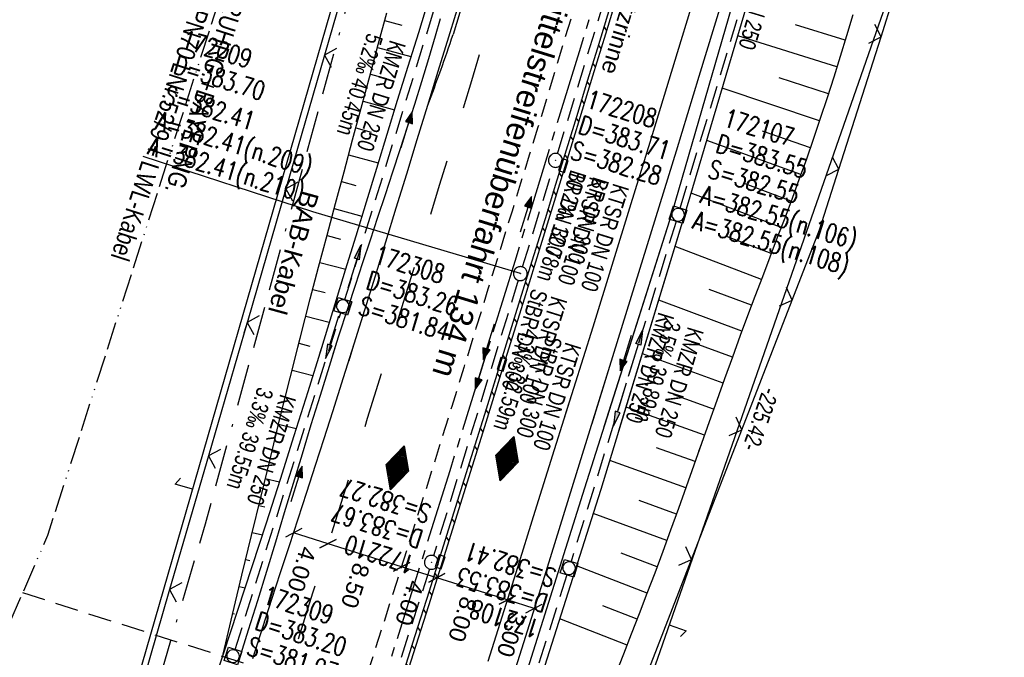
# Model space of a CAD drawing. Extents: x 508935 to 509681, y 453001 to 454023.
# Tile 34 of 36: x 509418 to 509525, y 453817 to 453885. Entities that reach past the tile are written whole.
import ezdxf

# ---------------------------------------------------------------- set-up
doc = ezdxf.new("R2010")
doc.units = 0
doc.header["$LTSCALE"] = 10
doc.header["$MEASUREMENT"] = 0
for name, pattern in [('ACAD_ISO13W100', [36, 12, -3, 12, -3, 0, -3, 0, -3]), ('ACAD_ISO16W100', [73, 15, -6.5, 15, -6.5, 15, -7, 1, -7]), ('ACHSE', [5.5, 4, -0.5, 0.5, -0.5]), ('AUSGEZOGEN', [0]), ('LT00', [0]), ('LT02', [0.4, 0.2, -0.2]), ('LT03', [0.5, 0.3, -0.2]), ('LT11', [0.3, 0.2, -0.1]), ('LT17', [0.15, 0.1, -0.05]), ('STRICHLINIE2', [0.375, 0.25, -0.125])]:
    doc.linetypes.add(name, pattern=pattern)
doc.layers.get('0').update_dxf_attribs({"linetype": 'LT00'})
for name, color, linetype in [('--EK_FBR', 1, 'LT00'), ('--EK_Halt-Pfeil', 4, 'LT00'), ('--EK_Haltung', 7, 'STRICHLINIE2'), ('--EK_Haltung-Text', 140, 'LT00'), ('--EK_Schacht-Text', 5, 'LT00'), ('--EK_ST-93-1', 30, 'LT17'), ('--EL_DFK_AB_L', 21, 'LT00'), ('--EL_Halt-Pfeil', 4, 'LT00'), ('--EL_Haltung', 182, 'STRICHLINIE2'), ('--EL_Haltung-Text', 182, 'LT00'), ('-AX-093', 35, 'ACHSE'), ('-HTP-20O', 11, 'LT00'), ('-HTP-20W', 11, 'LT00'), ('ABSTAND', 8, 'LT00'), ('BAB-KABEL', 220, 'ACAD_ISO16W100'), ('BAB-KABEL_TEXT', 221, 'Continuous'), ('BEMAßUNG', 255, 'Continuous'), ('DFK_AB_L', 21, 'LT00'), ('DFK_KATASTER', 250, 'LT00'), ('GASLTG', 250, 'ACAD_ISO13W100'), ('GASLTG_TEXT', 250, 'Continuous'), ('MITTELSTREIFEN-Ü_LINIE', 250, 'LT11'), ('MITTELSTREIFEN-Ü_TEXT', 11, 'LT03'), ('PFEIL', 140, 'AUSGEZOGEN'), ('RINNE_TEXT', 11, 'Continuous'), ('SCHLITZRINNE', 182, 'LT00'), ('V117_AFBR_BAB', 250, 'LT00'), ('V117_BOESCH', 250, 'LT00'), ('V117_BOSCHUNG', 250, 'LT00'), ('V117_GRABEN', 250, 'LT00'), ('V117_KA_MULD', 182, 'LT00'), ('V117_KA_PRUF', 182, 'LT00'), ('V117_LD_MARK', 250, 'LT00'), ('V117_LG_MARK', 250, 'LT02'), ('V117_SCHLITZR', 182, 'LT00'), ('V117_SINKK', 182, 'LT00'), ('V117_ZAUN', 40, 'LT00'), ('V118_AFBR_BAB', 250, 'LT00'), ('V118_BOESCH', 250, 'LT00'), ('V118_BOSCHUNG', 250, 'LT00'), ('V118_GRABEN', 250, 'LT00'), ('V118_KA_MULD', 182, 'LT00'), ('V118_KA_PRUF', 182, 'LT00'), ('V118_LD_MARK', 250, 'LT00'), ('V118_LG_MARK', 250, 'LT02'), ('V118_SCHLITZR', 182, 'LT00'), ('V118_SINKK', 182, 'LT00'), ('V118_ZAUN', 40, 'LT00')]:
    doc.layers.add(name, color=color, linetype=linetype)
doc.styles.add('Arial', font='ARIAL.TTF')
doc.styles.add('Beschrift', font='ARIAL.TTF')
doc.styles.add('Haltungsbeschriftung', font='ARIAL.TTF', dxfattribs={"width": 0.75})
doc.styles.add('schachtbeschriftung', font='romans.shx', dxfattribs={"width": 0.75, "height": 2})
doc.styles.get("Standard").update_dxf_attribs({"font": 'ARIAL.TTF'})
doc.styles.add('Versorgungsltg', font='ARIAL.TTF', dxfattribs={"width": 0.8, "height": 2})

# ---------------------------------------------------------------- blocks, each defined once
blk = doc.blocks.new('SYMB7052')
at = {"color": 0, "linetype": 'ByBlock'}
blk.add_lwpolyline([(0, 0), (0, 0.196), (0.076, 0.156)], dxfattribs=at)
blk = doc.blocks.new('Pfreil3')
at = {"layer": 'PFEIL'}
blk.add_hatch(color=256, dxfattribs=at).paths.add_polyline_path([(-1.55, 0.27), (-1.55, -0.27), (0, 0)])
for p, q in [((-1.55, 0), (-4.83, 0)), ((-1.55, -0.27), (-1.55, 0.27)), ((-1.55, 0.27), (0, 0)), ((0, 0), (-1.55, -0.27))]:
    blk.add_line(p, q, dxfattribs=at)
blk = doc.blocks.new('SYMB0652')
at = {"color": 0, "linetype": 'ByBlock'}
blk.add_lwpolyline([(-0.15, -0.075), (0.15, -0.075), (0.15, 0.075), (-0.15, 0.075), (-0.15, -0.075)], dxfattribs=at)
blk = doc.blocks.new('SYMB0003')
at = {"color": 0, "linetype": 'ByBlock'}
for p, q in [((-0.015712, 0), (0.010166, 0.012015)), ((0, -0.021257), (-0.015712, 0)), ((0.010166, 0.012015), (0, -0.021257))]:
    blk.add_line(p, q, dxfattribs=at)
for points in [[(-0.031395, 0.499013), (-0.093691, 0.491144), (-0.154509, 0.475528), (-0.21289, 0.452414), (-0.267913, 0.422164), (-0.318712, 0.385257), (-0.364484, 0.342274), (-0.404509, 0.293893), (-0.438154, 0.240877), (-0.464888, 0.184062), (-0.484292, 0.124345), (-0.496058, 0.062667), (-0.5, 0)], [(-0.5, 0), (-0.496058, -0.062667), (-0.484292, -0.124345), (-0.464888, -0.184062), (-0.438154, -0.240877), (-0.404509, -0.293893), (-0.364485, -0.342274), (-0.318712, -0.385257), (-0.267914, -0.422164), (-0.21289, -0.452414), (-0.154509, -0.475529), (-0.093691, -0.491144), (-0.031395, -0.499014), (0.031395, -0.499014)], [(0.5, 0), (0.496057, 0.062667), (0.484292, 0.124345), (0.464888, 0.184062), (0.438153, 0.240877), (0.404509, 0.293893), (0.364484, 0.342274), (0.318712, 0.385257), (0.267913, 0.422164), (0.21289, 0.452414), (0.154509, 0.475528), (0.093691, 0.491144), (0.031395, 0.499013), (-0.031395, 0.499013)], [(0.031395, -0.499014), (0.093691, -0.491144), (0.154509, -0.475529), (0.21289, -0.452414), (0.267914, -0.422164), (0.318712, -0.385257), (0.364485, -0.342274), (0.404509, -0.293893), (0.438154, -0.240877), (0.464889, -0.184062), (0.484292, -0.124345), (0.496058, -0.062667), (0.5, 0)]]:
    blk.add_lwpolyline(points, dxfattribs=at)
blk = doc.blocks.new('SYMB1210')
at = {"color": 0, "linetype": 'ByBlock'}
blk.add_line((0.018815, -0.179014), (0.055623, -0.17119), dxfattribs=at)
for points in [[(-0.2, -0.2), (-0.2, 0.2), (0.2, 0.2), (0.2, -0.2), (-0.2, -0.2)], [(0.018815, 0.179014), (-0.018815, 0.179014), (-0.055623, 0.17119), (-0.09, 0.155885), (-0.120444, 0.133766), (-0.145623, 0.105801), (-0.164438, 0.073213), (-0.176067, 0.037424), (-0.18, 0)], [(-0.18, 0), (-0.176067, -0.037424), (-0.164438, -0.073213), (-0.145623, -0.105801), (-0.120444, -0.133766), (-0.09, -0.155885), (-0.055623, -0.17119), (-0.018815, -0.179014), (0.018815, -0.179014)], [(0.18, 0), (0.176067, 0.037424), (0.164438, 0.073213), (0.145623, 0.105801), (0.120444, 0.133766), (0.09, 0.155885), (0.055623, 0.17119), (0.018815, 0.179014)], [(0.055623, -0.17119), (0.09, -0.155885), (0.120444, -0.133766), (0.145623, -0.105801), (0.164438, -0.073213), (0.176067, -0.037424), (0.18, 0)]]:
    blk.add_lwpolyline(points, dxfattribs=at)
blk = doc.blocks.new('_Oblique')
at = {"color": 0, "linetype": 'ByBlock', "lineweight": -2}
blk.add_line((-0.5, -0.5), (0.5, 0.5), dxfattribs=at)
blk = doc.blocks.new('SYMB0024')
at = {"color": 0, "linetype": 'ByBlock'}
for p, q in [((-0.5, 0.5), (0, 0)), ((0, 0), (0.5, 0.5))]:
    blk.add_line(p, q, dxfattribs=at)
blk = doc.blocks.new('SYMB0070')
at = {"color": 0, "linetype": 'ByBlock'}
for p, q in [((-0.5, 0), (0.2, 0)), ((0.5, 0), (0.2, 0.1)), ((0.2, 0.1), (0.2, 0)), ((0.468, 0), (0.21, 0.086)), ((0.21, 0.086), (0.21, -0.086)), ((0.21, -0.086), (0.468, 0)), ((0.22, -0.072), (0.437, 0)), ((0.23, -0.058), (0.405, 0)), ((0.24, -0.045), (0.374, 0)), ((0.342, 0), (0.25, 0.031)), ((0.25, 0.031), (0.25, -0.031)), ((0.25, -0.031), (0.342, 0)), ((0.26, -0.017), (0.31, 0)), ((0.27, -0.003), (0.279, 0))]:
    blk.add_line(p, q, dxfattribs=at)
for points in [[(0.2, 0), (0.2, -0.1), (0.5, 0)], [(0.437, 0), (0.22, 0.072), (0.22, -0.072)], [(0.405, 0), (0.23, 0.058), (0.23, -0.058)], [(0.374, 0), (0.24, 0.045), (0.24, -0.045)], [(0.31, 0), (0.26, 0.017), (0.26, -0.017)], [(0.279, 0), (0.27, 0.003), (0.27, -0.003)]]:
    blk.add_lwpolyline(points, dxfattribs=at)
blk = doc.blocks.new('SYMB71')
at = {"color": 0, "linetype": 'ByBlock'}
for p, q in [((-0.5, 0), (0, 0.25)), ((-0.06, -0.22), (-0.06, 0.22)), ((-0.04, -0.23), (-0.04, 0.23)), ((-0.02, -0.24), (-0.02, 0.24)), ((0, 0.25), (0.5, 0)), ((0, -0.25), (0, 0.25)), ((0.02, -0.24), (0.02, 0.24)), ((0.04, -0.23), (0.04, 0.23)), ((0.06, -0.22), (0.06, 0.22)), ((0, -0.25), (-0.5, 0)), ((-0.5, 0), (-0.5, 0)), ((-0.48, -0.01), (-0.48, 0.01)), ((-0.46, -0.02), (-0.46, 0.02)), ((-0.44, -0.03), (-0.44, 0.03)), ((-0.42, -0.04), (-0.42, 0.04)), ((-0.4, -0.05), (-0.4, 0.05)), ((-0.38, -0.06), (-0.38, 0.06)), ((-0.36, -0.07), (-0.36, 0.07)), ((-0.34, -0.08), (-0.34, 0.08)), ((-0.32, -0.09), (-0.32, 0.09)), ((-0.3, -0.1), (-0.3, 0.1)), ((-0.28, -0.11), (-0.28, 0.11)), ((-0.26, -0.12), (-0.26, 0.12)), ((-0.24, -0.13), (-0.24, 0.13)), ((-0.22, -0.14), (-0.22, 0.14)), ((-0.2, -0.15), (-0.2, 0.15)), ((-0.18, -0.16), (-0.18, 0.16)), ((-0.16, -0.17), (-0.16, 0.17)), ((-0.14, -0.18), (-0.14, 0.18)), ((-0.12, -0.19), (-0.12, 0.19)), ((-0.1, -0.2), (-0.1, 0.2)), ((-0.08, -0.21), (-0.08, 0.21)), ((0.5, 0), (0, -0.25)), ((0.08, -0.21), (0.08, 0.21)), ((0.1, -0.2), (0.1, 0.2)), ((0.12, -0.19), (0.12, 0.19)), ((0.14, -0.18), (0.14, 0.18)), ((0.16, -0.17), (0.16, 0.17)), ((0.18, -0.16), (0.18, 0.16)), ((0.2, -0.15), (0.2, 0.15)), ((0.22, -0.14), (0.22, 0.14)), ((0.24, -0.13), (0.24, 0.13)), ((0.26, -0.12), (0.26, 0.12)), ((0.28, -0.11), (0.28, 0.11)), ((0.3, -0.1), (0.3, 0.1)), ((0.32, -0.09), (0.32, 0.09)), ((0.34, -0.08), (0.34, 0.08)), ((0.36, -0.07), (0.36, 0.07)), ((0.38, -0.06), (0.38, 0.06)), ((0.4, -0.05), (0.4, 0.05)), ((0.42, -0.04), (0.42, 0.04)), ((0.44, -0.03), (0.44, 0.03)), ((0.46, -0.02), (0.46, 0.02)), ((0.48, -0.01), (0.48, 0.01))]:
    blk.add_line(p, q, dxfattribs=at)

msp = doc.modelspace()

# ---------------------------------------------------------------- hatches: boundary and pattern name
at = {"layer": 'SCHLITZRINNE'}
h = msp.add_hatch(dxfattribs=at)
h.set_pattern_fill('ANSI31', color=256, scale=13, angle=260, style=0)
h.paths.add_polyline_path([(509484.27, 453892.87), (509483.92, 453893), (509483.53, 453891.7), (509483.89, 453891.59)])
h.paths.add_polyline_path([(509482.9, 453888.35), (509483.5, 453890.3), (509483.13, 453890.41), (509482.84, 453889.43), (509481.75, 453885.87), (509480.66, 453882.3), (509479.57, 453878.74), (509478.43, 453875.03), (509477.29, 453871.33), (509476.99, 453870.35), (509477.37, 453870.23), (509478.77, 453874.8), (509480.15, 453879.31), (509481.53, 453883.83)])
h.paths.add_polyline_path([(509449.13, 453780.37), (509450.14, 453783.52), (509449.75, 453783.64), (509448.56, 453779.93), (509446.94, 453774.91), (509445.31, 453769.89), (509443.69, 453764.87), (509444.03, 453764.75), (509445.31, 453768.66), (509446.58, 453772.56), (509447.85, 453776.47)])
h.paths.add_polyline_path([(509454.88, 453798.27), (509456.78, 453804.24), (509456.98, 453804.89), (509456.58, 453805.01), (509456.4, 453804.45), (509454.87, 453799.62), (509453.33, 453794.79), (509451.79, 453789.97), (509450.17, 453784.93), (509450.56, 453784.8), (509451.05, 453786.33), (509452.97, 453792.3)])
h.paths.add_polyline_path([(509462.43, 453822.17), (509463.69, 453826.2), (509463.31, 453826.32), (509462.51, 453823.76), (509460.98, 453818.93), (509459.46, 453814.11), (509457.93, 453809.28), (509456.99, 453806.3), (509457.39, 453806.17), (509458.67, 453810.22), (509460.55, 453816.19)])
h.paths.add_polyline_path([(509466.39, 453834.81), (509468.47, 453841.47), (509470.35, 453847.52), (509469.97, 453847.63), (509468.65, 453843.38), (509467.06, 453838.25), (509465.54, 453833.42), (509464.03, 453828.59), (509463.72, 453827.61), (509464.1, 453827.49), (509464.31, 453828.15)])
h = msp.add_hatch(dxfattribs=at)
h.set_pattern_fill('ANSI31', color=256, scale=13, angle=260, style=0)
h.paths.add_polyline_path([(509476.59, 453869.06), (509476.98, 453868.94), (509476.73, 453868.13), (509474.67, 453861.46), (509472.61, 453854.79), (509470.75, 453848.8), (509470.37, 453848.92), (509471.83, 453853.65), (509473.42, 453858.78), (509475.01, 453863.92), (509476.15, 453867.62)])

# ---------------------------------------------------------------- linework, layer by layer
at = {"layer": '--EK_FBR'}
for points in [[(509462.36, 453876.15), (509462.36, 453876.15), (509463.5, 453879.84), (509464.63, 453883.54), (509466.14, 453888.46), (509467.64, 453893.37), (509469.13, 453898.29), (509470.26, 453902.03), (509471.4, 453905.76), (509472.52, 453909.5), (509473.64, 453913.24), (509474.75, 453916.99), (509475.84, 453920.74), (509476.6, 453923.34), (509477.34, 453925.94), (509478.09, 453928.54), (509478.84, 453931.14), (509479.6, 453933.75), (509480.36, 453936.34), (509481.13, 453938.94), (509481.59, 453940.47)], [(509507.08, 453930.54), (509506.65, 453929.09), (509503.85, 453919.68), (509501.43, 453911.59), (509498.99, 453903.51), (509496.55, 453895.42), (509494.09, 453887.34), (509491.62, 453879.27), (509489.15, 453871.19), (509485.57, 453859.59), (509481.98, 453847.99), (509478.38, 453836.39), (509474.76, 453824.8), (509472.25, 453816.81), (509469.73, 453808.82)], [(509507.08, 453930.54), (509506.65, 453929.09), (509503.85, 453919.68), (509501.43, 453911.59), (509498.99, 453903.51), (509496.55, 453895.42), (509494.09, 453887.34), (509491.62, 453879.27), (509489.15, 453871.19), (509485.57, 453859.59), (509481.98, 453847.99), (509480.06, 453841.8)], [(509453.87, 453848.62), (509454.44, 453850.44), (509455.58, 453854.1), (509456.71, 453857.76), (509457.84, 453861.42), (509458.96, 453865.09), (509460.09, 453868.75), (509461.22, 453872.45), (509462.36, 453876.15), (509463.5, 453879.84), (509464.63, 453883.54), (509466.14, 453888.46)]]:
    msp.add_lwpolyline(points, dxfattribs=at)
at = {"layer": '--EK_FBR', "color": 2}
msp.add_lwpolyline([(509443.49, 453816.48), (509444.61, 453819.98), (509445.55, 453822.88), (509446.49, 453825.77), (509447.44, 453828.66), (509448.38, 453831.55), (509449.32, 453834.44), (509450.26, 453837.34), (509451.2, 453840.23), (509452.13, 453843.13), (509453.29, 453846.78), (509454.44, 453850.44), (509455.58, 453854.1), (509456.71, 453857.76), (509457.84, 453861.42), (509458.96, 453865.09), (509460.09, 453868.75), (509461.22, 453872.45), (509462.36, 453876.15)], dxfattribs=at)
at = {"layer": '--EK_Haltung'}
for p, q in [((509489.59, 453865.07), (509506.66, 453921.43)), ((509476.36, 453870.93), (509487.21, 453906.49)), ((509453.42, 453855.2), (509464.88, 453892.42)), ((509472.58, 453858.72), (509475.92, 453869.49)), ((509489.15, 453863.63), (509477.83, 453826.95)), ((509472.13, 453857.29), (509462.98, 453827.57)), ((509441.58, 453817.46), (509452.97, 453853.77)), ((509462.54, 453826.14), (509453.03, 453796.34)), ((509477.38, 453825.52), (509465.7, 453788.75))]:
    msp.add_line(p, q, dxfattribs=at)
at = {"layer": '--EK_Schacht-Text', "flags": 128}
msp.add_lwpolyline([(509472.35, 453858), (509449.95, 453864.67), (509431.68, 453870.62)], dxfattribs=at)
at = {"layer": '--EK_ST-93-1', "ltscale": 2.5}
msp.add_line((509456.79, 453811.44), (509418.66, 453823.56), dxfattribs=at)
at = {"layer": '--EL_DFK_AB_L'}
for p, q in [((509468.94, 453945.39), (509424.83, 453792.67)), ((509524.55, 453923.73), (509453.16, 453719.08))]:
    msp.add_line(p, q, dxfattribs=at)
at = {"layer": '--EL_Haltung'}
for p, q in [((509489.59, 453865.07), (509506.66, 453921.43)), ((509476.36, 453870.93), (509487.21, 453906.49)), ((509453.42, 453855.2), (509464.88, 453892.42)), ((509472.58, 453858.72), (509475.92, 453869.49)), ((509489.15, 453863.63), (509477.83, 453826.95)), ((509472.13, 453857.29), (509462.98, 453827.57)), ((509441.58, 453817.46), (509452.97, 453853.77)), ((509462.54, 453826.14), (509453.03, 453796.34)), ((509477.38, 453825.52), (509465.7, 453788.75))]:
    msp.add_line(p, q, dxfattribs=at)
at = {"layer": '-AX-093', "ltscale": 0.2}
msp.add_lwpolyline([(509494.73, 453935.35), (509492.3, 453927.15), (509485.53, 453904.51), (509478.68, 453881.9), (509471.75, 453859.31), (509464.74, 453836.74), (509457.66, 453814.2), (509450.5, 453791.67), (509443.27, 453769.18), (509435.96, 453746.71), (509428.57, 453724.26), (509421.11, 453701.84), (509413.57, 453679.44)], dxfattribs=at)
at = {"layer": 'BAB-KABEL', "ltscale": 0.03, "flags": 128}
msp.add_lwpolyline([(509470.5, 453944.78), (509458.21, 453903.63), (509438.35, 453830.97), (509425.01, 453786.03), (509416.39, 453764.9), (509399.93, 453736.19), (509391.24, 453726.85), (509356.85, 453688.51), (509364.57, 453673.95), (509363.84, 453665.8), (509354.5, 453630.09), (509353.32, 453624.95), (509351.14, 453623.78), (509343.56, 453618.4), (509335.99, 453613.31), (509348.5, 453587.19), (509341.22, 453550.18), (509337.42, 453531.65), (509314.68, 453503.08), (509303.74, 453489.8), (509300.96, 453447.52), (509302.85, 453431.61), (509291.05, 453400.17), (509282.59, 453378.58), (509275.73, 453361.07), (509266.26, 453337.01), (509263.49, 453328.72), (509250.64, 453294.88), (509245.89, 453283.23), (509235.17, 453259.78), (509212.85, 453210.09), (509199.32, 453179.06), (509194.55, 453166.61), (509176.33, 453125.19), (509165.06, 453100.23), (509153.73, 453075.48)], dxfattribs=at)
at = {"layer": 'BEMAßUNG'}
for p, q in [((509451.61, 453828.87), (509447.89, 453830.04)), ((509459.54, 453826.38), (509451.61, 453828.87)), ((509463.34, 453825.19), (509459.54, 453826.38)), ((509470.94, 453822.8), (509463.34, 453825.19)), ((509473.83, 453821.89), (509470.94, 453822.8))]:
    msp.add_line(p, q, dxfattribs=at)
at = {"layer": 'DFK_AB_L'}
for p, q in [((509468.94, 453945.39), (509424.83, 453792.67)), ((509524.55, 453923.73), (509453.16, 453719.08))]:
    msp.add_line(p, q, dxfattribs=at)
at = {"layer": 'GASLTG', "ltscale": 0.025, "flags": 128}
msp.add_lwpolyline([(509459.38, 453949.11), (509450.2, 453919.85), (509421.35, 453829.74), (509387.43, 453752.09), (509387.15, 453749.69), (509386.64, 453747.99), (509386.11, 453746.64), (509385.69, 453745.92), (509384.19, 453743.86), (509374.9, 453735.13), (509347.99, 453710.57), (509336.99, 453701.01), (509323.7, 453693.59), (509283.73, 453672.57), (509252.46, 453655.66), (509248.05, 453653.59), (509245.29, 453652.33), (509242.73, 453646.85), (509241.02, 453642.69), (509234.18, 453624.45), (509228.88, 453610.74), (509200.15, 453529.41), (509193.92, 453514.6), (509160.39, 453424.95), (509155.13, 453408.75), (509155.36, 453404.52), (509170.12, 453341.46), (509176.16, 453307.48), (509192.32, 453255.42), (509195.12, 453180.84), (509226.67, 453135.57), (509237.82, 453121.89), (509240.24, 453119.27), (509241.22, 453115.74), (509239.95, 453112.7), (509210.11, 453054.13), (509209.86, 453053.62)], dxfattribs=at)
at = {"layer": 'MITTELSTREIFEN-Ü_LINIE', "flags": 128}
msp.add_lwpolyline([(509480.37, 453894.06), (509480.37, 453894.06), (509479.31, 453890.5), (509478.24, 453886.95), (509477.16, 453883.39), (509476.09, 453879.83), (509475.17, 453876.81), (509474.24, 453873.79), (509473.31, 453870.77), (509472.38, 453867.76), (509471.45, 453864.74), (509470.16, 453860.53), (509468.86, 453856.31), (509467.56, 453852.1), (509466.26, 453847.89), (509464.95, 453843.68), (509463.64, 453839.47), (509462.1, 453834.54), (509460.54, 453829.61), (509458.98, 453824.68), (509457.41, 453819.76), (509455.84, 453814.84), (509454.57, 453810.84), (509453.29, 453806.85), (509452.02, 453802.85), (509450.74, 453798.85), (509449.47, 453794.86), (509448.21, 453790.86), (509447.22, 453787.73), (509446.23, 453784.61), (509445.25, 453781.48), (509444.26, 453778.36), (509443.27, 453775.24), (509442.27, 453772.12), (509441.26, 453769), (509440.24, 453765.88)], dxfattribs=at)
at = {"layer": 'SCHLITZRINNE'}
msp.add_lwpolyline([(509484.27, 453892.87), (509482.9, 453888.35), (509481.53, 453883.83), (509480.15, 453879.31), (509478.77, 453874.8), (509476.73, 453868.13), (509474.67, 453861.46), (509472.61, 453854.79), (509470.54, 453848.13), (509468.47, 453841.47), (509466.39, 453834.81), (509464.31, 453828.15), (509462.43, 453822.17), (509460.55, 453816.19), (509458.67, 453810.22), (509456.78, 453804.24), (509454.88, 453798.27), (509452.97, 453792.3), (509451.05, 453786.33), (509449.13, 453780.37), (509447.85, 453776.47), (509446.58, 453772.56), (509445.31, 453768.66), (509444.03, 453764.75)], dxfattribs=at)
at = {"layer": 'V117_AFBR_BAB'}
for points in [[(509507.08, 453930.54), (509506.65, 453929.09), (509503.85, 453919.68), (509501.43, 453911.59), (509498.99, 453903.51), (509496.55, 453895.42), (509494.09, 453887.34), (509491.62, 453879.27), (509489.15, 453871.19), (509485.57, 453859.59), (509481.98, 453847.99), (509480.06, 453841.8)], [(509453.87, 453848.62), (509454.44, 453850.44), (509455.58, 453854.1), (509456.71, 453857.76), (509457.84, 453861.42), (509458.96, 453865.09), (509460.09, 453868.75), (509461.22, 453872.45), (509462.36, 453876.15), (509463.5, 453879.84), (509464.63, 453883.54), (509466.14, 453888.46)]]:
    msp.add_lwpolyline(points, dxfattribs=at)
at = {"layer": 'V117_BOESCH'}
for points in [[(509448.36, 453850.06), (509448.6, 453851.02), (509449.69, 453855.27), (509450.59, 453858.7), (509451.5, 453862.13), (509452.42, 453865.56), (509453.34, 453868.99), (509454.26, 453872.42), (509455.19, 453875.85), (509456.11, 453879.28), (509457.03, 453882.71), (509457.94, 453886.14)], [(509508.22, 453885.91), (509507.54, 453883.66), (509506.85, 453881.41), (509506.15, 453879.17), (509505.43, 453876.94), (509504.7, 453874.71), (509503.95, 453872.48), (509503.2, 453870.35), (509502.44, 453868.23), (509501.66, 453866.11), (509500.87, 453863.99), (509500.07, 453861.88), (509499.27, 453859.77), (509498.46, 453857.65), (509497.66, 453855.54), (509496.86, 453853.43), (509496.07, 453851.31), (509495.22, 453848.99), (509494.37, 453846.66), (509493.54, 453844.33), (509492.71, 453842), (509491.88, 453839.67), (509491.58, 453838.8)]]:
    msp.add_lwpolyline(points, dxfattribs=at)
at = {"layer": 'V117_BOSCHUNG'}
for p, q in [((509457.71, 453885.29), (509459.58, 453884.8)), ((509507.4, 453883.19), (509502.02, 453884.84)), ((509506.5, 453880.29), (509495.8, 453883.64)), ((509456.94, 453882.4), (509460.55, 453881.43)), ((509456.17, 453879.51), (509457.91, 453879.03)), ((509505.58, 453877.38), (509500.27, 453879.1)), ((509504.62, 453874.47), (509494.13, 453877.99)), ((509455.39, 453876.61), (509458.77, 453875.68)), ((509454.61, 453873.71), (509456.25, 453873.27)), ((509503.63, 453871.57), (509498.46, 453873.37)), ((509502.61, 453868.69), (509492.46, 453872.35)), ((509453.83, 453870.82), (509457.01, 453869.95)), ((509453.05, 453867.92), (509454.59, 453867.5)), ((509501.56, 453865.83), (509496.59, 453867.67)), ((509500.49, 453862.99), (509490.78, 453866.66)), ((509452.27, 453865.02), (509455.26, 453864.21)), ((509451.5, 453862.12), (509452.94, 453861.73)), ((509499.42, 453860.17), (509494.68, 453861.98)), ((509498.35, 453857.37), (509489.05, 453860.91)), ((509450.73, 453859.21), (509453.51, 453858.48)), ((509449.96, 453856.3), (509451.3, 453855.96)), ((509497.29, 453854.58), (509492.73, 453856.3)), ((509496.25, 453851.79), (509487.28, 453855.13)), ((509449.21, 453853.4), (509451.74, 453852.75)), ((509448.47, 453850.49), (509449.66, 453850.18)), ((509495.22, 453849), (509490.81, 453850.62)), ((509494.21, 453846.2), (509485.51, 453849.33)), ((509493.2, 453843.39), (509488.91, 453844.92)), ((509492.2, 453840.56), (509483.75, 453843.58))]:
    msp.add_line(p, q, dxfattribs=at)
at = {"layer": 'V117_GRABEN'}
for points in [[(509508.15, 453930.12), (509495.88, 453889.37), (509488.7, 453864.51), (509481.37, 453841.46)], [(509482.97, 453841.04), (509489.99, 453864), (509497.45, 453889.24), (509509.78, 453929.49)], [(509462.08, 453886.33), (509461.35, 453883.98), (509460.21, 453880.33), (509459.08, 453876.67), (509457.95, 453873.01), (509456.83, 453869.35), (509455.71, 453865.69), (509454.59, 453862.03), (509453.47, 453858.37), (509452.35, 453854.71), (509450.89, 453849.98), (509450.72, 453849.44)], [(509452.09, 453849.09), (509452.75, 453851.19), (509453.76, 453854.33), (509454.56, 453856.77), (509455.36, 453859.21), (509456.17, 453861.65), (509456.98, 453864.08), (509457.79, 453866.52), (509458.6, 453868.96), (509459.4, 453871.4), (509460.19, 453873.84), (509460.97, 453876.28), (509461.73, 453878.73), (509462.48, 453881.19), (509463.2, 453883.65), (509463.73, 453885.5)]]:
    msp.add_lwpolyline(points, dxfattribs=at)
at = {"layer": 'V117_LD_MARK'}
for points in [[(509481.97, 453940.32), (509481.94, 453940.24), (509481.18, 453937.75), (509480.43, 453935.25), (509479.7, 453932.75), (509478.97, 453930.25), (509478.25, 453927.75), (509477.53, 453925.24), (509476.81, 453922.74), (509476.08, 453920.24), (509475.12, 453916.94), (509474.14, 453913.64), (509473.16, 453910.35), (509472.17, 453907.05), (509471.17, 453903.76), (509470.17, 453900.47), (509469.17, 453897.19), (509467.13, 453890.48), (509465.09, 453883.78)], [(509504.24, 453931.64), (509503.27, 453928.36), (509500.94, 453920.52), (509498.05, 453910.84), (509495.15, 453901.16), (509492.22, 453891.48), (509489.28, 453881.81), (509486.32, 453872.15), (509484.27, 453865.51), (509482.22, 453858.88), (509480.16, 453852.24), (509478.09, 453845.61), (509477.13, 453842.56)]]:
    msp.add_lwpolyline(points, dxfattribs=at)
at = {"layer": 'V117_LG_MARK', "ltscale": 3, "flags": 128}
msp.add_lwpolyline([(509485.19, 453939.06), (509484.18, 453935.64), (509482.95, 453931.49), (509481.72, 453927.34), (509480.49, 453923.19), (509479.25, 453919.05), (509478.09, 453915.21), (509476.93, 453911.38), (509475.76, 453907.54), (509474.6, 453903.71), (509473.43, 453899.88), (509472.27, 453896.04), (509471.46, 453893.35), (509470.65, 453890.65), (509469.84, 453887.96), (509469.03, 453885.27), (509468.22, 453882.57), (509467.07, 453878.8), (509465.92, 453875.04), (509464.76, 453871.27), (509463.61, 453867.5), (509462.06, 453862.47), (509460.51, 453857.44), (509458.95, 453852.41), (509457.49, 453847.68)], dxfattribs=at)
at = {"layer": 'V117_SCHLITZR'}
msp.add_lwpolyline([(509484.27, 453892.87), (509483.92, 453893), (509482.84, 453889.43), (509481.75, 453885.87), (509480.66, 453882.3), (509479.57, 453878.74), (509478.43, 453875.03), (509477.29, 453871.33), (509476.15, 453867.62), (509475.01, 453863.92), (509473.42, 453858.78), (509471.83, 453853.65), (509470.25, 453848.52), (509469.05, 453844.67)], dxfattribs=at)
at = {"layer": 'V117_ZAUN'}
for p, q in [((509511.26, 453883.54), (509515.82, 453897.83)), ((509455.37, 453895.97), (509451.21, 453881.56)), ((509506.69, 453869.25), (509511.26, 453883.54)), ((509451.21, 453881.56), (509447.04, 453867.15)), ((509496.23, 453841.15), (509501.66, 453855.13)), ((509442.88, 453852.74), (509442.54, 453851.57)), ((509494.97, 453837.92), (509496.23, 453841.15))]:
    msp.add_line(p, q, dxfattribs=at)
for points in [[(509501.66, 453855.13), (509504.61, 453862.73), (509506.69, 453869.25)], [(509447.04, 453867.15), (509442.94, 453852.95), (509442.88, 453852.74)]]:
    msp.add_lwpolyline(points, dxfattribs=at)
at = {"layer": 'V118_AFBR_BAB'}
for points in [[(509462.36, 453876.15), (509462.36, 453876.15), (509463.5, 453879.84), (509464.63, 453883.54), (509466.14, 453888.46), (509467.64, 453893.37), (509469.13, 453898.29), (509470.26, 453902.03), (509471.4, 453905.76), (509472.52, 453909.5), (509473.64, 453913.24), (509474.75, 453916.99), (509475.84, 453920.74), (509476.6, 453923.34), (509477.34, 453925.94), (509478.09, 453928.54), (509478.84, 453931.14), (509479.6, 453933.75), (509480.36, 453936.34), (509481.13, 453938.94), (509481.59, 453940.47)], [(509507.08, 453930.54), (509506.65, 453929.09), (509503.85, 453919.68), (509501.43, 453911.59), (509498.99, 453903.51), (509496.55, 453895.42), (509494.09, 453887.34), (509491.62, 453879.27), (509489.15, 453871.19), (509485.57, 453859.59), (509481.98, 453847.99), (509478.38, 453836.39), (509474.76, 453824.8), (509472.25, 453816.81), (509469.73, 453808.82)]]:
    msp.add_lwpolyline(points, dxfattribs=at)
at = {"layer": 'V118_AFBR_BAB', "color": 0}
msp.add_lwpolyline([(509443.49, 453816.48), (509444.61, 453819.98), (509445.55, 453822.88), (509446.49, 453825.77), (509447.44, 453828.66), (509448.38, 453831.55), (509449.32, 453834.44), (509450.26, 453837.34), (509451.2, 453840.23), (509452.13, 453843.13), (509453.29, 453846.78), (509454.44, 453850.44), (509455.58, 453854.1), (509456.71, 453857.76), (509457.84, 453861.42), (509458.96, 453865.09), (509460.09, 453868.75), (509461.22, 453872.45), (509462.36, 453876.15)], dxfattribs=at)
at = {"layer": 'V118_BOESCH'}
for points in [[(509440.29, 453816.96), (509441.3, 453821.22), (509442.32, 453825.48), (509443.35, 453829.75), (509444.38, 453834.01), (509445.42, 453838.27), (509446.46, 453842.52), (509447.53, 453846.77), (509448.6, 453851.02), (509449.69, 453855.27), (509450.59, 453858.7), (509451.5, 453862.13), (509452.42, 453865.56), (509453.34, 453868.99), (509454.26, 453872.42), (509455.19, 453875.85), (509456.11, 453879.28), (509457.03, 453882.71), (509457.94, 453886.14)], [(509508.22, 453885.91), (509507.54, 453883.66), (509506.85, 453881.41), (509506.15, 453879.17), (509505.43, 453876.94), (509504.7, 453874.71), (509503.95, 453872.48), (509503.2, 453870.35), (509502.44, 453868.23), (509501.66, 453866.11), (509500.87, 453863.99), (509500.07, 453861.88), (509499.27, 453859.77), (509498.46, 453857.65), (509497.66, 453855.54), (509496.86, 453853.43), (509496.07, 453851.31), (509495.22, 453848.99), (509494.37, 453846.66), (509493.54, 453844.33), (509492.71, 453842), (509491.88, 453839.67), (509491.06, 453837.33), (509490.23, 453835), (509489.4, 453832.67), (509488.56, 453830.34), (509487.71, 453828.02), (509486.84, 453825.7), (509486.01, 453823.51), (509485.17, 453821.32), (509484.32, 453819.13), (509483.47, 453816.95), (509482.62, 453814.76)]]:
    msp.add_lwpolyline(points, dxfattribs=at)
at = {"layer": 'V118_BOSCHUNG'}
for p, q in [((509457.71, 453885.29), (509459.58, 453884.8)), ((509507.4, 453883.19), (509502.02, 453884.84)), ((509506.5, 453880.29), (509495.8, 453883.64)), ((509456.94, 453882.4), (509460.55, 453881.43)), ((509456.17, 453879.51), (509457.91, 453879.03)), ((509505.58, 453877.38), (509500.27, 453879.1)), ((509504.62, 453874.47), (509494.13, 453877.99)), ((509455.39, 453876.61), (509458.77, 453875.68)), ((509454.61, 453873.71), (509456.25, 453873.27)), ((509503.63, 453871.57), (509498.46, 453873.37)), ((509502.61, 453868.69), (509492.46, 453872.35)), ((509453.83, 453870.82), (509457.01, 453869.95)), ((509453.05, 453867.92), (509454.59, 453867.5)), ((509501.56, 453865.83), (509496.59, 453867.67)), ((509500.49, 453862.99), (509490.78, 453866.66)), ((509452.27, 453865.02), (509455.26, 453864.21)), ((509451.5, 453862.12), (509452.94, 453861.73)), ((509499.42, 453860.17), (509494.68, 453861.98)), ((509498.35, 453857.37), (509489.05, 453860.91)), ((509450.73, 453859.21), (509453.51, 453858.48)), ((509449.96, 453856.3), (509451.3, 453855.96)), ((509497.29, 453854.58), (509492.73, 453856.3)), ((509496.25, 453851.79), (509487.28, 453855.13)), ((509449.21, 453853.4), (509451.74, 453852.75)), ((509448.47, 453850.49), (509449.66, 453850.18)), ((509495.22, 453849), (509490.81, 453850.62)), ((509494.21, 453846.2), (509485.51, 453849.33)), ((509447.73, 453847.58), (509449.97, 453847.01)), ((509447, 453844.67), (509448.04, 453844.41)), ((509493.2, 453843.39), (509488.91, 453844.92)), ((509492.2, 453840.56), (509483.75, 453843.58)), ((509446.27, 453841.75), (509448.18, 453841.29)), ((509491.2, 453837.73), (509487.03, 453839.22)), ((509445.55, 453838.83), (509446.41, 453838.63)), ((509490.2, 453834.91), (509481.99, 453837.83)), ((509444.84, 453835.92), (509446.36, 453835.56)), ((509444.13, 453833), (509444.79, 453832.85)), ((509489.18, 453832.07), (509485.15, 453833.52)), ((509488.15, 453829.23), (509480.22, 453832.13)), ((509443.43, 453830.09), (509444.52, 453829.83)), ((509487.1, 453826.38), (509483.21, 453827.84)), ((509442.73, 453827.17), (509443.16, 453827.07)), ((509486.03, 453823.55), (509478.41, 453826.47)), ((509442.03, 453824.25), (509442.66, 453824.1)), ((509484.95, 453820.74), (509481.23, 453822.18)), ((509441.33, 453821.34), (509441.52, 453821.29)), ((509483.86, 453817.94), (509476.6, 453820.75)), ((509440.63, 453818.42), (509440.76, 453818.39))]:
    msp.add_line(p, q, dxfattribs=at)
at = {"layer": 'V118_GRABEN'}
for points in [[(509508.15, 453930.12), (509495.88, 453889.37), (509488.7, 453864.51), (509479.27, 453834.85), (509471.3, 453809.53), (509463.55, 453785.47), (509455.66, 453760.36), (509452.63, 453750.24), (509445.8, 453730.18), (509437.99, 453707.15), (509429.97, 453682.45), (509422.07, 453659.77), (509413.78, 453635.61), (509406.41, 453613.81), (509401.32, 453598.52)], [(509402.4, 453598.17), (509407.97, 453613.32), (509415.22, 453635.15), (509423.89, 453659.46), (509431.7, 453681.94), (509439.87, 453706.32), (509447.7, 453729.83), (509454.13, 453749.81), (509457.46, 453759.96), (509465.47, 453784.9), (509472.96, 453809.32), (509481.05, 453834.74), (509489.99, 453864), (509497.45, 453889.24), (509509.78, 453929.49)], [(509462.08, 453886.33), (509461.35, 453883.98), (509460.21, 453880.33), (509459.08, 453876.67), (509457.95, 453873.01), (509456.83, 453869.35), (509455.71, 453865.69), (509454.59, 453862.03), (509453.47, 453858.37), (509452.35, 453854.71), (509450.89, 453849.98), (509449.42, 453845.25), (509447.93, 453840.52), (509446.44, 453835.79), (509444.92, 453831.08), (509443.4, 453826.36), (509441.85, 453821.66), (509440.29, 453816.96), (509439.24, 453813.84)], [(509442.05, 453816.44), (509443.04, 453819.59), (509444.02, 453822.75), (509444.99, 453825.91), (509445.96, 453829.07), (509446.92, 453832.23), (509447.88, 453835.39), (509448.84, 453838.56), (509449.8, 453841.72), (509450.78, 453844.88), (509451.76, 453848.03), (509452.75, 453851.19), (509453.76, 453854.33), (509454.56, 453856.77), (509455.36, 453859.21), (509456.17, 453861.65), (509456.98, 453864.08), (509457.79, 453866.52), (509458.6, 453868.96), (509459.4, 453871.4), (509460.19, 453873.84), (509460.97, 453876.28), (509461.73, 453878.73), (509462.48, 453881.19), (509463.2, 453883.65), (509463.73, 453885.5)]]:
    msp.add_lwpolyline(points, dxfattribs=at)
at = {"layer": 'V118_LD_MARK'}
for points in [[(509481.97, 453940.32), (509481.94, 453940.24), (509481.18, 453937.75), (509480.43, 453935.25), (509479.7, 453932.75), (509478.97, 453930.25), (509478.25, 453927.75), (509477.53, 453925.24), (509476.81, 453922.74), (509476.08, 453920.24), (509475.12, 453916.94), (509474.14, 453913.64), (509473.16, 453910.35), (509472.17, 453907.05), (509471.17, 453903.76), (509470.17, 453900.47), (509469.17, 453897.19), (509467.13, 453890.48), (509465.09, 453883.78)], [(509504.24, 453931.64), (509503.27, 453928.36), (509500.94, 453920.52), (509498.05, 453910.84), (509495.15, 453901.16), (509492.22, 453891.48), (509489.28, 453881.81), (509486.32, 453872.15), (509484.27, 453865.51), (509482.22, 453858.88), (509480.16, 453852.24), (509478.09, 453845.61), (509476.01, 453838.98), (509473.93, 453832.36), (509471.85, 453825.73), (509468.83, 453816.16)]]:
    msp.add_lwpolyline(points, dxfattribs=at)
msp.add_arc((509303.95, 453937.13), 169.74, 338.9459, 341.683, dxfattribs=at)
at = {"layer": 'V118_LG_MARK', "ltscale": 3, "flags": 128}
msp.add_lwpolyline([(509485.19, 453939.06), (509484.18, 453935.64), (509482.95, 453931.49), (509481.72, 453927.34), (509480.49, 453923.19), (509479.25, 453919.05), (509478.09, 453915.21), (509476.93, 453911.38), (509475.76, 453907.54), (509474.6, 453903.71), (509473.43, 453899.88), (509472.27, 453896.04), (509471.46, 453893.35), (509470.65, 453890.65), (509469.84, 453887.96), (509469.03, 453885.27), (509468.22, 453882.57), (509467.07, 453878.8), (509465.92, 453875.04), (509464.76, 453871.27), (509463.61, 453867.5), (509462.06, 453862.47), (509460.51, 453857.44), (509458.95, 453852.41), (509457.4, 453847.38), (509455.84, 453842.36), (509453.88, 453836.08), (509451.91, 453829.8), (509449.94, 453823.52), (509447.96, 453817.25), (509446.42, 453812.38), (509444.87, 453807.51), (509443.32, 453802.64), (509441.76, 453797.78), (509440.19, 453792.92), (509439.08, 453789.49), (509437.97, 453786.07), (509436.85, 453782.64), (509435.74, 453779.21), (509434.63, 453775.79), (509433.52, 453772.36), (509432.43, 453768.92), (509431.72, 453766.68), (509431.01, 453764.43)], dxfattribs=at)
at = {"layer": 'V118_SCHLITZR', "flags": 128}
msp.add_lwpolyline([(509484.27, 453892.87), (509483.92, 453893), (509482.84, 453889.43), (509481.75, 453885.87), (509480.66, 453882.3), (509479.57, 453878.74), (509478.43, 453875.03), (509477.29, 453871.33), (509476.15, 453867.62), (509475.01, 453863.92), (509473.42, 453858.78), (509471.83, 453853.65), (509470.25, 453848.52), (509468.65, 453843.38), (509467.06, 453838.25), (509465.54, 453833.42), (509464.03, 453828.59), (509462.51, 453823.76), (509460.98, 453818.93), (509459.46, 453814.11), (509457.93, 453809.28), (509456.4, 453804.45), (509454.87, 453799.62), (509453.33, 453794.79), (509451.79, 453789.97), (509450.17, 453784.95), (509448.56, 453779.93), (509446.94, 453774.91), (509445.31, 453769.89), (509443.69, 453764.87), (509444.03, 453764.75)], dxfattribs=at)
at = {"layer": 'V118_ZAUN'}
for p, q in [((509511.26, 453883.54), (509515.82, 453897.83)), ((509455.37, 453895.97), (509451.21, 453881.56)), ((509506.69, 453869.25), (509511.26, 453883.54)), ((509451.21, 453881.56), (509447.04, 453867.15)), ((509496.23, 453841.15), (509501.66, 453855.13)), ((509442.88, 453852.74), (509438.7, 453838.33)), ((509490.8, 453827.17), (509496.23, 453841.15)), ((509438.7, 453838.33), (509434.52, 453823.92)), ((509485.37, 453813.18), (509490.8, 453827.17)), ((509434.52, 453823.92), (509430.35, 453809.52))]:
    msp.add_line(p, q, dxfattribs=at)
for points in [[(509501.66, 453855.13), (509504.61, 453862.73), (509506.69, 453869.25)], [(509447.04, 453867.15), (509442.94, 453852.95), (509442.88, 453852.74)]]:
    msp.add_lwpolyline(points, dxfattribs=at)

# ---------------------------------------------------------------- block references
at = {"layer": '--EK_Halt-Pfeil', "yscale": 4, "zscale": 4}
for p, xscale, rotation in [((509460.1, 453873.52), 3.999999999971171, 72.88922000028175), ((509472.96, 453864.41), 4.000000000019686, 72.74658000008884), ((509483.71, 453849.41), 3.999999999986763, 252.8569600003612), ((509468.08, 453847.42), 3.999999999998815, 252.8857899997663), ((509448.23, 453835.32), 4.000000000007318, 72.577800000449)]:
    msp.add_blockref('SYMB0070', p, dxfattribs=dict(at, xscale=xscale, rotation=rotation))
at = {"layer": '--EL_Halt-Pfeil', "yscale": 4, "zscale": 4}
for p, xscale, rotation in [((509460.1, 453873.52), 3.999999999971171, 72.88922000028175), ((509472.96, 453864.41), 4.000000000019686, 72.74658000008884), ((509468.93, 453850.65), 3.999999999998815, 252.8857899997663), ((509483.71, 453849.41), 3.999999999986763, 252.8569600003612), ((509448.23, 453835.32), 4.000000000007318, 72.577800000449)]:
    msp.add_blockref('SYMB0070', p, dxfattribs=dict(at, xscale=xscale, rotation=rotation))
at = {"layer": '-HTP-20O', "xscale": 4.999999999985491, "yscale": 5, "zscale": 5, "rotation": 252.6831149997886}
msp.add_blockref('SYMB71', (509470.91, 453838.03), dxfattribs=at)
at = {"layer": '-HTP-20W', "xscale": 4.999999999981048, "yscale": 5, "zscale": 5, "rotation": 252.6465240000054}
msp.add_blockref('SYMB71', (509459.08, 453837.05), dxfattribs=at)
at = {"layer": 'BEMAßUNG', "xscale": 1.4, "yscale": 1.4, "zscale": 1.4}
for p, rotation in [((509447.89, 453830.04), 162.569379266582), ((509451.61, 453828.87), 162.5693792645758), ((509451.61, 453828.87), 342.5693792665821), ((509459.54, 453826.38), 162.5693792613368), ((509459.54, 453826.38), 342.5693792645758), ((509463.34, 453825.19), 162.569379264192), ((509463.34, 453825.19), 342.5693792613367), ((509470.94, 453822.8), 162.5693792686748), ((509470.94, 453822.8), 342.569379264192), ((509473.83, 453821.89), 342.5693792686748)]:
    msp.add_blockref('_Oblique', p, dxfattribs=dict(at, rotation=rotation))
at = {"layer": 'DFK_KATASTER', "xscale": 10, "yscale": 10, "zscale": 10}
for p, rotation in [((509436.99, 453834.76), 73.88798001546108), ((509488.4, 453820.11), 250.7684700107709)]:
    msp.add_blockref('SYMB7052', p, dxfattribs=dict(at, rotation=rotation))
at = {"layer": 'PFEIL'}
for p, rotation in [((509455.16, 453861.05), 72.88787194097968), ((509485.53, 453851.85), 72.80233035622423)]:
    msp.add_blockref('Pfreil3', p, dxfattribs=dict(at, rotation=rotation))
at = {"layer": 'PFEIL', "xscale": -1}
for p, rotation in [((509451.34, 453848.83), 72.59872622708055), ((509482.4, 453841.59), 73.25722233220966)]:
    msp.add_blockref('Pfreil3', p, dxfattribs=dict(at, rotation=rotation))
at = {"layer": 'V117_KA_MULD', "zscale": 3.8}
for p, xscale, yscale, rotation in [((509489.37, 453864.35), 3.799999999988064, 3.799999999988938, 252.3556233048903), ((509453.2, 453854.48), 3.799999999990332, 3.799999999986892, 252.5987217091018)]:
    msp.add_blockref('SYMB1210', p, dxfattribs=dict(at, xscale=xscale, yscale=yscale, rotation=rotation))
at = {"layer": 'V117_KA_PRUF', "xscale": 1.499999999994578, "yscale": 1.5, "zscale": 1.5, "rotation": 255.4038000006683}
for p in [(509476.14, 453870.21), (509472.35, 453858)]:
    msp.add_blockref('SYMB0003', p, dxfattribs=at)
at = {"layer": 'V117_SINKK', "zscale": 4.5}
for p, xscale, yscale, rotation in [((509476.98, 453869.65), 4.499999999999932, 4.500000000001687, 252.8798265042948), ((509470.36, 453848.22), 4.499999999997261, 4.499999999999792, 252.7021710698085)]:
    msp.add_blockref('SYMB0652', p, dxfattribs=dict(at, xscale=xscale, yscale=yscale, rotation=rotation))
at = {"layer": 'V117_ZAUN', "yscale": 2.099999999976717, "zscale": 2.1}
for p, xscale, rotation in [((509511.26, 453883.54), 2.100000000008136, 72.28294000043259), ((509451.21, 453881.56), 2.099999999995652, 253.885880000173), ((509506.69, 453869.25), 2.100000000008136, 72.28294000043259), ((509447.04, 453867.15), 2.099999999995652, 253.885880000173), ((509501.66, 453855.13), 2.099999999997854, 68.77630000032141), ((509442.88, 453852.74), 2.100000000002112, 253.8264499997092), ((509496.23, 453841.15), 2.099999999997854, 68.77630000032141)]:
    msp.add_blockref('SYMB0024', p, dxfattribs=dict(at, xscale=xscale, rotation=rotation))
at = {"layer": 'V118_KA_MULD', "zscale": 3.8}
for p, xscale, yscale, rotation in [((509489.37, 453864.35), 3.799999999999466, 3.799999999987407, 252.3555929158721), ((509453.2, 453854.48), 3.800000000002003, 3.799999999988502, 252.2075784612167), ((509477.61, 453826.23), 3.80000000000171, 3.799999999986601, 252.5378351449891), ((509441.36, 453816.75), 3.80000000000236, 3.7999999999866, 252.2628854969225)]:
    msp.add_blockref('SYMB1210', p, dxfattribs=dict(at, xscale=xscale, yscale=yscale, rotation=rotation))
at = {"layer": 'V118_KA_PRUF', "xscale": 1.499999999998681, "yscale": 1.5, "zscale": 1.5, "rotation": 248.7249099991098}
for p in [(509476.14, 453870.21), (509472.35, 453858), (509462.76, 453826.86)]:
    msp.add_blockref('SYMB0003', p, dxfattribs=at)
at = {"layer": 'V118_SINKK', "zscale": 4.5}
for p, xscale, yscale, rotation in [((509476.98, 453869.65), 4.499999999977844, 4.49999999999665, 252.8501345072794), ((509470.36, 453848.22), 4.499999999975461, 4.499999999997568, 252.7579663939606), ((509463.7, 453826.91), 4.499999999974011, 4.500000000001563, 252.5286129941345)]:
    msp.add_blockref('SYMB0652', p, dxfattribs=dict(at, xscale=xscale, yscale=yscale, rotation=rotation))
at = {"layer": 'V118_ZAUN', "yscale": 2.099999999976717, "zscale": 2.1}
for p, xscale, rotation in [((509511.26, 453883.54), 2.099999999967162, 72.28378000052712), ((509451.21, 453881.56), 2.099999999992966, 253.8864099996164), ((509506.69, 453869.25), 2.099999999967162, 72.28378000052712), ((509447.04, 453867.15), 2.099999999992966, 253.8864099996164), ((509501.66, 453855.13), 2.100000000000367, 68.7773399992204), ((509442.88, 453852.74), 2.100000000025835, 253.8268899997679), ((509496.23, 453841.15), 2.100000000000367, 68.7773399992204), ((509438.7, 453838.33), 2.100000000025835, 253.8268899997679), ((509490.8, 453827.17), 2.100000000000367, 68.7773399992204), ((509434.52, 453823.92), 2.100000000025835, 253.8268899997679)]:
    msp.add_blockref('SYMB0024', p, dxfattribs=dict(at, xscale=xscale, rotation=rotation))

# ---------------------------------------------------------------- texts
at = {"layer": '--EK_Haltung-Text', "style": 'Haltungsbeschriftung', "width": 0.75}
for s, rotation, p in [('5.2‰ 40.45m', -107.1108, (509455.85, 453884.03)), ('KMZR DN 250', -107.1108, (509458.3, 453883.28)), ('10.2‰ 12.78m', -107.2534, (509477.79, 453869.29)), ('BR DN 300', -107.2534, (509480.23, 453868.53)), ('KTSR DN 100', -107.2534, (509482.39, 453867.83)), ('3.5‰ 39.89m', -107.143, (509488, 453853.11)), ('4.3‰ 32.59m', -107.1142, (509472.75, 453852.22)), ('KMZR DN 250', -107.143, (509490.44, 453852.35)), ('StBR DN 300', -107.1142, (509475.2, 453851.46)), ('KTSR DN 100', -107.2534, (509477.24, 453850.7)), ('3.3‰ 39.55m', -107.4222, (509444.03, 453845.86)), ('KMZR DN 250', -107.4222, (509446.48, 453845.09))]:
    msp.add_text(s, height=1.8, rotation=rotation, dxfattribs=at).set_placement(p)
at = {"layer": '--EK_Schacht-Text', "style": 'schachtbeschriftung', "width": 0.75}
for s, rotation, p in [('172209', -17.2534, (509435.64, 453882.39)), ('D=383.70', -17.2534, (509434.79, 453879.64)), ('S=382.41', -17.2534, (509433.74, 453876.39)), ('172208', -16.9606, (509479.3, 453875.93)), ('A=382.41(n.209)', -17.2534, (509432.89, 453873.64)), ('172107', -16.8529, (509494.12, 453873.91)), ('D=383.71', -16.9606, (509478.46, 453873.17)), ('A=382.41(n.210)', -17.2534, (509432.03, 453870.89)), ('S=382.28', -16.9606, (509477.62, 453870.42)), ('D=383.55', -16.8529, (509493.29, 453871.15)), ('S=382.55', -16.8529, (509492.45, 453868.4)), ('A=382.55(n.106)', -16.8529, (509491.62, 453865.64)), ('A=382.55(n.108)', -16.8529, (509490.78, 453862.88)), ('172308', -17.1108, (509456.43, 453859.17)), ('D=383.26', -17.1108, (509455.58, 453856.41)), ('S=381.84', -17.1108, (509454.74, 453853.66)), ('S=382.27', -197.6877, (509462.88, 453832.96)), ('D=383.67', -197.6877, (509462.01, 453830.22)), ('172210', -197.6877, (509461.13, 453827.47)), ('S=382.41', -197.6267, (509476.37, 453826.05)), ('D=383.53', -197.6267, (509475.5, 453823.3)), ('172309', -17.4222, (509444.43, 453822.45)), ('172108', -197.6267, (509474.63, 453820.56)), ('D=383.20', -17.4222, (509443.57, 453819.7)), ('S=381.97', -17.4222, (509442.7, 453816.95))]:
    msp.add_text(s, height=2, rotation=rotation, dxfattribs=at).set_placement(p)
at = {"layer": '--EL_Haltung-Text', "style": 'Haltungsbeschriftung', "width": 0.75}
for s, rotation, p in [('KMZR DN 250', -106.8529, (509499.4, 453894.22)), ('KMZR DN 250', -107.1108, (509458.3, 453883.28)), ('BR DN 300', -107.2534, (509477.79, 453869.29)), ('KTSR DN 100', -107.2534, (509479.89, 453868.53)), ('StBR DN 300', -107.1142, (509473.63, 453856.49)), ('KTSR DN 100', -107.2534, (509475.72, 453855.68)), ('KMZR DN 250', -107.143, (509487.27, 453853.93)), ('KMZR DN 250', -107.4222, (509446.48, 453845.09))]:
    msp.add_text(s, height=1.8, rotation=rotation, dxfattribs=at).set_placement(p)
at = {"layer": 'ABSTAND', "width": 0.75}
msp.add_text(' -225.42-', height=1.8, rotation=-109.2315, dxfattribs=at).set_placement((509498.75, 453846.35))
at = {"layer": 'BAB-KABEL_TEXT', "insert": (509446.89, 453860.53), "char_height": 2, "attachment_point": 8, "rotation": 254.708, "style": 'Beschrift'}
msp.add_mtext('BAB-Kabel', dxfattribs=at)
at = {"layer": 'BEMAßUNG', "char_height": 1.8, "attachment_point": 5, "rotation": 252.5694, "style": 'Arial'}
for s, insert in [('\\A1;4.00', (509448.77, 453826.12)), ('\\A1;8.50', (509454.54, 453824.35)), ('\\A1;4.00', (509460.4, 453822.47)), ('\\A1;8.00', (509466.11, 453820.72)), ('\\A1;3.00', (509471.35, 453819.07))]:
    msp.add_mtext(s, dxfattribs=dict(at, insert=insert))
at = {"layer": 'GASLTG_TEXT', "insert": (509436.64, 453877.51), "char_height": 2, "attachment_point": 5, "rotation": 252.1417, "style": 'Versorgungsltg'}
msp.add_mtext('{\\fArial|b0|i0|c238|p34;RUHRG.+BAYERNG.\\PG DN 300} {\\fArial|b0|i0|c238|p34;PN70 LNr.52/9 + LWL-Kabel}', dxfattribs=at)
at = {"layer": 'MITTELSTREIFEN-Ü_TEXT', "insert": (509478.27, 453889.01), "char_height": 2.5, "attachment_point": 1, "rotation": 252.9072, "style": 'Arial'}
msp.add_mtext('Mittelstreifenüberfahrt 134 m', dxfattribs=at)
at = {"layer": 'RINNE_TEXT', "insert": (509484.82, 453892.26), "char_height": 1.8, "attachment_point": 7, "rotation": 253.0498, "style": 'Arial'}
msp.add_mtext('Schlitzrinne', dxfattribs=at)

doc.saveas('drawing.dxf')
